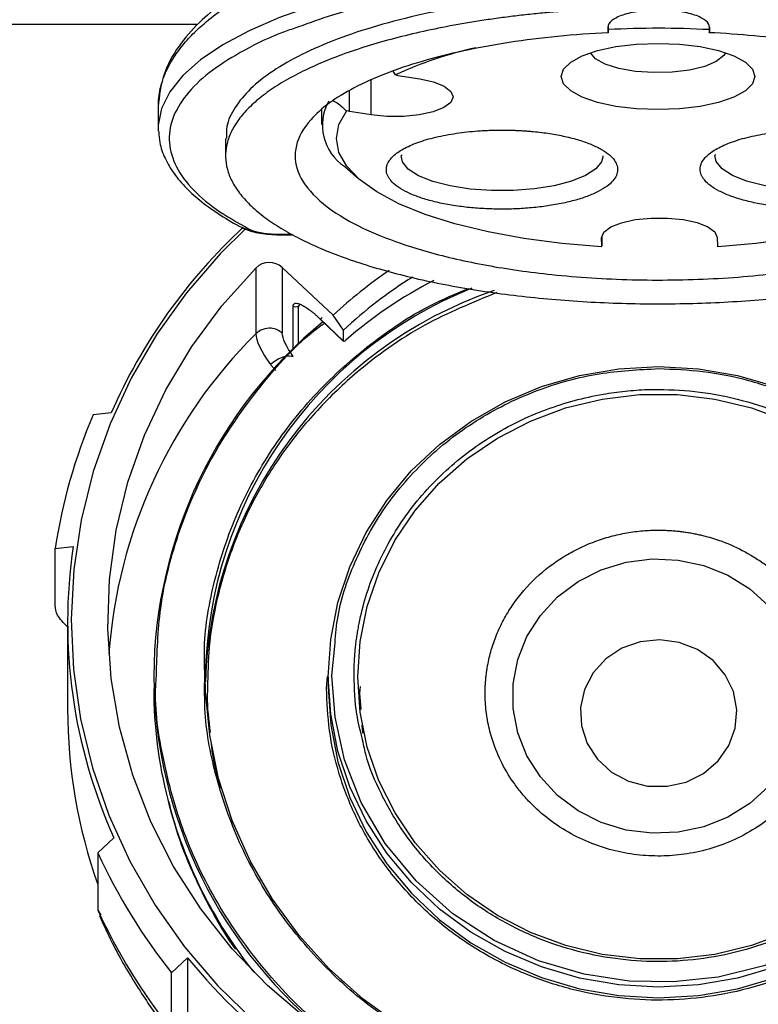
# Model space of a CAD drawing. Header units: inches. Extents: x 1.5 to 64.5, y 1.5 to 49.5.
# Tile 12 of 35: x 16 to 18, y 30.2 to 32.8. Entities that reach past the tile are written whole.
import ezdxf

# ---------------------------------------------------------------- set-up
doc = ezdxf.new("R2010")
doc.units = ezdxf.units.IN
doc.header["$LTSCALE"] = 6
doc.header["$MEASUREMENT"] = 0
doc.layers.add('DIMENSIONS', color=140, linetype='Continuous', lineweight=25)
doc.styles.add('SLDTEXTSTYLE0', font='TXT', dxfattribs={"width": 0.7})
doc.dimstyles.new('SLDDIMSTYLE0', dxfattribs={"dimtxt": 0.509766, "dimasz": 0.78, "dimexe": 0, "dimexo": 0.0625, "dimgap": 0.127441, "dimtad": 0, "dimtih": 1, "dimtoh": 1, "dimrnd": 1e-09, "dimzin": 12, "dimdsep": 46, "dimtxsty": 'SLDTEXTSTYLE0', "dimsah": 1, "dimcen": 0.09, "dimadec": 0, "dimazin": 3, "dimtfac": 1, "dimtofl": 0, "dimtmove": 0, "dimatfit": 3, "dimfxl": 0, "dimfrac": 2, "dimtolj": 1, "dimtzin": 12, "dimarcsym": 0})

# ---------------------------------------------------------------- blocks, each defined once
blk = doc.blocks.new('_D')
at = {"layer": 'DIMENSIONS'}
for p, q in [((13.2342, 33.3286), (13.2342, 24.8416)), ((20.9742, 33.3286), (20.9742, 24.8416)), ((13.2342, 25.5916), (15.624, 25.5916)), ((16.3147, 25.5916), (16.1436, 25.5916)), ((16.1436, 25.5916), (16.1436, 24.7815)), ((18.2536, 25.5916), (18.4248, 25.5916)), ((18.4248, 25.5916), (18.4248, 24.7815)), ((20.9742, 25.5916), (18.9443, 25.5916)), ((16.1436, 24.7815), (16.3147, 24.7815)), ((18.4248, 24.7815), (18.2536, 24.7815))]:
    blk.add_line(p, q, dxfattribs=at)
for points in [[(13.2342, 25.5916), (14.0142, 25.4716), (14.0142, 25.7116)], [(20.9742, 25.5916), (20.1942, 25.7116), (20.1942, 25.4716)]]:
    blk.add_solid(points, dxfattribs=at)
at = {"layer": 'DIMENSIONS', "char_height": 0.5, "attachment_point": 1, "style": 'SLDTEXTSTYLE0'}
for s, insert in [('7.74', (16.5268, 26.3503)), ('196.6', (16.3147, 25.426))]:
    blk.add_mtext(s, dxfattribs=dict(at, insert=insert))
blk = doc.blocks.new('_D_3')
at = {"layer": 'DIMENSIONS'}
for p, q in [((13.6588, 32.8123), (13.6588, 26.9149)), ((20.5499, 32.7847), (20.5499, 26.9149)), ((13.6588, 27.6649), (15.624, 27.6649)), ((16.3147, 27.6649), (16.1436, 27.6649)), ((16.1436, 27.6649), (16.1436, 26.8547)), ((18.2536, 27.6649), (18.4248, 27.6649)), ((18.4248, 27.6649), (18.4248, 26.8547)), ((20.5499, 27.6649), (18.9443, 27.6649)), ((16.1436, 26.8547), (16.3147, 26.8547)), ((18.4248, 26.8547), (18.2536, 26.8547))]:
    blk.add_line(p, q, dxfattribs=at)
for points in [[(13.6588, 27.6649), (14.4388, 27.5449), (14.4388, 27.7849)], [(20.5499, 27.6649), (19.7699, 27.7849), (19.7699, 27.5449)]]:
    blk.add_solid(points, dxfattribs=at)
at = {"layer": 'DIMENSIONS', "char_height": 0.5, "attachment_point": 1, "style": 'SLDTEXTSTYLE0'}
for s, insert in [('6.89', (16.5268, 28.4235)), ('175.0', (16.3147, 27.4992))]:
    blk.add_mtext(s, dxfattribs=dict(at, insert=insert))

msp = doc.modelspace()

# ---------------------------------------------------------------- linework, layer by layer
for p, q in [((16.4828, 32.8123), (13.9588, 32.8123)), ((17.5967, 32.8046), (17.5966, 32.7917)), ((17.5966, 32.7917), (17.5973, 32.79)), ((17.5973, 32.8055), (17.5973, 32.79)), ((17.8719, 32.8061), (17.8719, 32.79)), ((17.8719, 32.79), (17.8726, 32.7917)), ((17.8726, 32.8049), (17.8726, 32.7917)), ((17.8726, 32.7917), (17.8727, 32.8046)), ((17.0195, 32.6753), (17.0138, 32.6856)), ((16.9537, 32.5671), (16.9537, 32.6609)), ((17.0265, 32.6739), (17.0855, 32.6646)), ((16.8947, 32.5764), (16.8947, 32.6322)), ((16.3755, 32.5885), (16.3755, 32.5309)), ((16.8193, 32.5801), (16.8193, 32.5403)), ((16.9537, 32.5671), (16.8947, 32.5764)), ((16.3755, 32.5309), (16.3757, 32.5228)), ((16.5583, 32.5027), (16.5583, 32.4557)), ((17.035, 32.4556), (17.0376, 32.4582)), ((17.583, 32.4556), (17.5829, 32.4516)), ((17.8871, 32.4565), (17.8898, 32.4591)), ((16.8821, 32.4264), (16.9194, 32.3938)), ((16.6972, 32.2428), (16.739, 32.2428)), ((16.6972, 32.2428), (16.6972, 32.241)), ((16.6972, 32.241), (16.7419, 32.241)), ((17.5799, 32.211), (17.5797, 32.2332)), ((17.5799, 32.2361), (17.5799, 32.211)), ((17.8937, 32.2336), (17.8939, 32.2113)), ((16.6405, 32.1508), (16.6405, 31.9723)), ((16.8504, 32.0223), (16.7124, 32.152)), ((16.7124, 32.152), (16.7124, 31.9735)), ((16.7419, 31.9312), (16.7419, 32.047)), ((16.7599, 32.0525), (16.756, 32.047)), ((16.756, 31.9449), (16.756, 32.047)), ((16.8787, 31.9821), (16.8504, 32.0223)), ((16.8144, 32.0133), (16.8787, 31.952)), ((16.8145, 32.0127), (16.8789, 31.9514)), ((16.8787, 31.952), (16.8787, 31.9821)), ((16.6802, 31.8883), (16.6945, 31.8728)), ((16.2478, 31.757), (16.1991, 31.7521)), ((16.0956, 31.3891), (16.1443, 31.3939)), ((16.0956, 31.2337), (16.0956, 31.3891)), ((16.1293, 31.1884), (16.1293, 30.9528)), ((16.8473, 31.0439), (16.8551, 31.1237)), ((16.8323, 31.0097), (16.8354, 31.0408)), ((16.8373, 31.0406), (16.8373, 31.0115)), ((16.9241, 31.0142), (16.9223, 30.996)), ((16.9223, 30.996), (16.9256, 30.9517)), ((16.2553, 30.6027), (16.2117, 30.5619)), ((16.2117, 30.5619), (16.2117, 30.4065)), ((16.2117, 30.4065), (16.2192, 30.3932)), ((16.4117, 30.2364), (16.4553, 30.2772)), ((16.4553, 30.2772), (16.4553, 30.0416)), ((16.4117, 30.081), (16.4117, 30.2364))]:
    msp.add_line(p, q)
at = {"flags": 128}
for points in [[(17.909, 32.9818), (17.776, 32.9864), (17.6424, 32.9864), (17.5094, 32.9819), (17.3784, 32.9728), (17.2507, 32.9592), (17.1277, 32.9414), (17.0105, 32.9194), (16.9003, 32.8936), (16.7982, 32.864), (16.7052, 32.8312), (16.6224, 32.7953), (16.5505, 32.7568), (16.4902, 32.716), (16.4421, 32.6733), (16.4068, 32.6292), (16.3846, 32.5842), (16.3757, 32.5386), (16.3755, 32.5309)], [(17.7328, 32.581), (17.6743, 32.5832), (17.6186, 32.5899), (17.5687, 32.6006), (17.527, 32.6149), (17.4957, 32.6319), (17.4762, 32.651), (17.4696, 32.671), (17.4762, 32.691), (17.4957, 32.7101), (17.527, 32.7271), (17.5687, 32.7414), (17.6186, 32.7521), (17.6743, 32.7588), (17.7328, 32.761), (17.7914, 32.7588), (17.8471, 32.7521), (17.897, 32.7414), (17.9387, 32.7271), (17.97, 32.7101), (17.9895, 32.691), (17.9961, 32.671), (17.9895, 32.651), (17.97, 32.6319), (17.9387, 32.6149), (17.897, 32.6006), (17.8471, 32.5899), (17.7914, 32.5832), (17.7328, 32.581)], [(18.2177, 32.7522), (18.2524, 32.7439), (18.3346, 32.7205), (18.4078, 32.6938), (18.4709, 32.6643), (18.523, 32.6324), (18.5633, 32.5985), (18.5913, 32.5632), (18.6065, 32.527), (18.6086, 32.4904), (18.5977, 32.454), (18.5738, 32.4184), (18.5375, 32.384), (18.4891, 32.3513), (18.4295, 32.321), (18.3595, 32.2933), (18.2801, 32.2688), (18.1926, 32.2478), (18.0983, 32.2306), (17.9985, 32.2174), (17.8948, 32.2085)], [(17.9159, 32.7357), (17.9111, 32.7277), (17.8911, 32.7119), (17.8595, 32.6985), (17.8184, 32.6885), (17.771, 32.6827), (17.7208, 32.6815), (17.6714, 32.6849), (17.6267, 32.6928), (17.5897, 32.7045), (17.5634, 32.7192), (17.5497, 32.7357)], [(17.0855, 32.6646), (17.123, 32.6562), (17.1521, 32.6446), (17.1705, 32.6307), (17.1766, 32.6156), (17.17, 32.6004), (17.1513, 32.5866), (17.1218, 32.5751), (17.0841, 32.5669), (17.0412, 32.5626), (16.9965, 32.5627), (16.9537, 32.5671)], [(17.5791, 32.2082), (17.4717, 32.2173), (17.3685, 32.2309), (17.2712, 32.2488), (17.1812, 32.2708), (17.1001, 32.2966), (17.0291, 32.3256), (16.9694, 32.3574), (16.9219, 32.3916), (16.8874, 32.4275), (16.8664, 32.4647), (16.8593, 32.5024), (16.8662, 32.5402), (16.887, 32.5773)], [(17.5829, 32.4516), (17.5796, 32.4394), (17.5639, 32.4199), (17.5363, 32.402), (17.4981, 32.3865), (17.451, 32.3742), (17.3973, 32.3656), (17.3395, 32.3612), (17.2802, 32.3611), (17.2223, 32.3654), (17.1684, 32.3739), (17.1211, 32.3861), (17.0826, 32.4015), (17.0547, 32.4194), (17.0387, 32.4389), (17.035, 32.4556)], [(18.4351, 32.4525), (18.4317, 32.4403), (18.4161, 32.4208), (18.3885, 32.4028), (18.3502, 32.3874), (18.3032, 32.375), (18.2495, 32.3665), (18.1916, 32.3621), (18.1324, 32.362), (18.0744, 32.3663), (18.0206, 32.3748), (17.9733, 32.387), (17.9348, 32.4024), (17.9069, 32.4203), (17.8908, 32.4398), (17.8871, 32.4565)], [(17.5797, 32.2332), (17.5859, 32.2484), (17.6044, 32.2623), (17.6335, 32.2739), (17.6711, 32.2822), (17.7139, 32.2865), (17.7586, 32.2866), (17.8015, 32.2823), (17.8392, 32.2741), (17.8685, 32.2626), (17.8872, 32.2487), (17.8937, 32.2336)], [(16.6131, 32.2578), (16.5436, 32.189), (16.4525, 32.0837), (16.3718, 31.971), (16.3024, 31.8519), (16.2447, 31.7274), (16.1992, 31.5985), (16.1663, 31.4663), (16.1463, 31.3318), (16.1393, 31.1962), (16.1455, 31.0605), (16.1646, 30.9259), (16.1967, 30.7935), (16.2414, 30.6643), (16.2983, 30.5395), (16.367, 30.4201), (16.4469, 30.307), (16.5374, 30.2011), (16.6378, 30.1034)], [(16.6086, 32.258), (16.6083, 32.2582), (16.6065, 32.2592)], [(17.415, 29.8184), (17.2768, 29.8534), (17.1427, 29.9006), (17.0141, 29.9597), (16.892, 30.03), (16.7777, 30.111), (16.6721, 30.2019), (16.5762, 30.3019), (16.491, 30.41), (16.4172, 30.5253), (16.3554, 30.6467), (16.3062, 30.773), (16.2702, 30.9033), (16.2475, 31.0361), (16.2385, 31.1704), (16.2432, 31.3049), (16.2615, 31.4383), (16.2933, 31.5695), (16.3384, 31.6972), (16.3962, 31.8203), (16.4663, 31.9377), (16.548, 32.0482), (16.6405, 32.1508)], [(16.8373, 31.0405), (16.8439, 31.1421), (16.8634, 31.2422), (16.8956, 31.3394), (16.94, 31.4322), (16.996, 31.5193), (17.0628, 31.5995), (17.1394, 31.6714), (17.2247, 31.7342), (17.3174, 31.7869), (17.4161, 31.8287), (17.5195, 31.859), (17.6261, 31.8774), (17.7342, 31.8835), (17.8423, 31.8774), (17.9489, 31.859), (18.0523, 31.8288)], [(16.9173, 31.0407), (16.9238, 31.1367), (16.943, 31.2314), (16.9747, 31.3231), (17.0183, 31.4104), (17.0733, 31.4918), (17.1387, 31.5661), (17.2135, 31.6321), (17.2965, 31.6888), (17.3864, 31.7352), (17.4817, 31.7707), (17.5811, 31.7947), (17.6829, 31.8068), (17.7855, 31.8068), (17.8873, 31.7948), (17.9867, 31.7708), (18.0821, 31.7353)], [(18.0333, 30.7425), (17.9819, 30.6962), (17.9225, 30.6594), (17.8571, 30.6331), (17.7877, 30.6182), (17.7166, 30.6152), (17.6461, 30.6242), (17.5784, 30.6448), (17.5157, 30.6765), (17.4601, 30.7182), (17.4132, 30.7685), (17.3767, 30.8259), (17.3517, 30.8885), (17.339, 30.9543), (17.339, 31.0212), (17.3517, 31.087), (17.3767, 31.1496), (17.4132, 31.207), (17.46, 31.2574), (17.5156, 31.2991), (17.5783, 31.3308), (17.6459, 31.3515), (17.7165, 31.3605), (17.7876, 31.3575), (17.8569, 31.3426), (17.9224, 31.3163), (17.9818, 31.2795), (18.0332, 31.2333)], [(17.5333, 31.0061), (17.5225, 30.9571), (17.525, 30.9071), (17.5407, 30.8593), (17.5685, 30.8166), (17.6067, 30.7817), (17.653, 30.7569), (17.7044, 30.7437), (17.7576, 30.7429), (17.8094, 30.7546), (17.8565, 30.778), (17.8959, 30.8117), (17.9252, 30.8536), (17.9424, 30.9009), (17.9466, 30.9508), (17.9374, 31.0001), (17.9155, 31.0457), (17.8822, 31.0848), (17.8396, 31.1149), (17.7904, 31.134), (17.7377, 31.1411), (17.6847, 31.1356), (17.6349, 31.1179), (17.5913, 31.0891), (17.5567, 31.0511), (17.5333, 31.0061)], [(18.618, 31.1068), (18.6205, 31.007), (18.6066, 30.8925), (18.5742, 30.776), (18.5223, 30.6613), (18.4509, 30.5528), (18.3616, 30.4547), (18.2573, 30.3708), (18.1419, 30.3037), (18.0199, 30.2549), (17.8959, 30.2245), (17.774, 30.2114), (17.6548, 30.2139), (17.5318, 30.2325), (17.408, 30.269), (17.2876, 30.3239), (17.1754, 30.3969), (17.0756, 30.4858), (16.992, 30.5878), (16.927, 30.6988), (16.8816, 30.8146), (16.8556, 30.9308), (16.8473, 31.0439), (16.8473, 31.0439)], [(17.4959, 29.9075), (17.3729, 29.9365), (17.2538, 29.9773), (17.1398, 30.0294), (17.0321, 30.0922), (16.9318, 30.1651), (16.8401, 30.2474), (16.7578, 30.338), (16.6859, 30.4361), (16.6251, 30.5406), (16.5761, 30.6505), (16.5394, 30.7645), (16.5153, 30.8815), (16.5042, 31.0001), (16.5033, 31.0424)], [(18.0525, 30.2525), (17.9491, 30.2222), (17.8426, 30.2039), (17.7345, 30.1977), (17.6264, 30.2038), (17.5198, 30.2222), (17.4164, 30.2524), (17.3176, 30.2942), (17.2249, 30.3468), (17.1396, 30.4096), (17.063, 30.4816), (16.9962, 30.5617), (16.9401, 30.6488), (16.8957, 30.7416), (16.8634, 30.8388), (16.8439, 30.9389), (16.8373, 31.0405)], [(18.0823, 30.346), (17.9869, 30.3105), (17.8875, 30.2865), (17.7858, 30.2744), (17.6832, 30.2744), (17.5814, 30.2865), (17.482, 30.3104), (17.3866, 30.3459), (17.2967, 30.3923), (17.2137, 30.449), (17.1389, 30.515), (17.0734, 30.5893), (17.0185, 30.6706), (16.9748, 30.7579), (16.943, 30.8496), (16.9238, 30.9443), (16.9173, 31.0405), (16.9173, 31.0407)], [(16.8373, 31.0114), (16.8439, 30.9098), (16.8634, 30.8097), (16.8957, 30.7125), (16.9401, 30.6197), (16.9962, 30.5326), (17.063, 30.4525), (17.1396, 30.3805), (17.2249, 30.3178), (17.3176, 30.2651), (17.4164, 30.2234), (17.5198, 30.1931), (17.6264, 30.1748), (17.7345, 30.1686), (17.8426, 30.1748), (17.9491, 30.1932), (18.0525, 30.2235)]]:
    msp.add_lwpolyline(points, dxfattribs=at)
for centre, radius, start, end in [((17.7343, 30.2636), 2.5384, 86.8939, 93.0952), ((17.4721, 31.6968), 1.0781, 102.5261, 114.8225), ((17.0387, 32.7518), 0.0788, 255.9284, 261.1333), ((16.9552, 32.5385), 0.1338, 150.4913, 236.9006), ((16.8791, 32.477), 0.1007, 81.0826, 85.5027), ((17.6281, 31.1552), 1.5058, 132.728, 156.4429), ((16.6174, 32.2761), 0.0201, 244.1152, 283.8108), ((17.5746, 32.211), 0.0053, 327.9781, 359.6084), ((17.8993, 32.2114), 0.00537, 181.4646, 212.8322), ((16.6771, 32.1137), 0.0521, 47.3305, 134.5416), ((17.6949, 31.123), 1.2336, 124.1599, 133.1963), ((17.7, 31.1067), 1.2003, 121.8453, 133.1747), ((17.6598, 31.0237), 1.1566, 111.9751, 179.0723), ((17.6643, 30.9908), 1.1614, 108.917, 178.2197), ((17.6202, 31.0331), 1.2569, 129.3717, 179.5741), ((17.602, 31.0046), 1.3641, 134.8135, 175.882), ((17.5606, 31.1679), 1.4816, 156.774, 171.414), ((17.5552, 31.1884), 1.4258, 171.7135, 204.2558), ((17.6223, 31.0521), 1.259, 180.4433, 232.1216), ((17.5775, 31.0083), 1.2142, 180.0081, 194.3746), ((17.5557, 30.9535), 1.4264, 180.0299, 199.5621), ((17.6171, 31.0206), 1.2556, 194.4711, 218.5303), ((17.6093, 31.1967), 1.535, 204.427, 218.7245), ((17.6093, 31.0413), 1.535, 204.427, 218.7245), ((17.694, 31.2852), 1.597, 219.1401, 249.2901)]:
    msp.add_arc(centre, radius, start, end)
msp.add_ellipse((17.7343, 31.1347), major_axis=(1.1926, -0.2227), ratio=0.918429, start_param=2.269204, end_param=2.51855)
for points, knots in [([(17.5203, 33.1441), (17.4825, 33.1419), (17.3952, 33.1367), (17.2686, 33.1206), (17.1473, 33.1001), (17.0391, 33.0767), (16.9412, 33.0509), (16.85, 33.0218), (16.77, 32.9915), (16.6971, 32.9591), (16.6222, 32.9198), (16.5496, 32.8726), (16.4822, 32.8157), (16.4266, 32.751), (16.3843, 32.6739), (16.3785, 32.6181), (16.3755, 32.5886)], [0, 0, 0, 0, 0.060497, 0.139915, 0.209186, 0.268253, 0.333568, 0.394395, 0.452082, 0.506625, 0.565522, 0.643899, 0.715872, 0.799216, 0.893944, 1, 1, 1, 1]), ([(16.3758, 32.5885), (16.3759, 32.5967), (16.3762, 32.6132), (16.3804, 32.6364), (16.3859, 32.6563), (16.3918, 32.6725), (16.3989, 32.6892), (16.4084, 32.7075), (16.4208, 32.7275), (16.4346, 32.7467), (16.4495, 32.7649), (16.4654, 32.7823), (16.4821, 32.7987), (16.5097, 32.8236), (16.5513, 32.8557), (16.611, 32.8936), (16.6785, 32.9296), (16.7543, 32.9636), (16.8385, 32.9953), (16.9437, 33.0286), (17.0733, 33.0612), (17.2295, 33.0899), (17.3906, 33.1106), (17.5009, 33.1174), (17.5556, 33.1207)], [0, 0, 0, 0, 0.031567, 0.063588, 0.089286, 0.108659, 0.126895, 0.154303, 0.18079, 0.206356, 0.231001, 0.254725, 0.277527, 0.299408, 0.359438, 0.416907, 0.471815, 0.532807, 0.592177, 0.649927, 0.739643, 0.827891, 0.914675, 1, 1, 1, 1]), ([(17.7084, 32.9482), (17.6514, 32.9476), (17.5308, 32.9463), (17.3493, 32.9328), (17.1682, 32.9103), (16.9997, 32.8784), (16.8603, 32.8435), (16.7866, 32.8167), (16.7566, 32.8057)], [0, 0, 0, 0, 0.159701, 0.338005, 0.518258, 0.698511, 0.876814, 1, 1, 1, 1]), ([(17.5191, 32.8982), (17.4691, 32.8943), (17.3692, 32.8866), (17.2265, 32.8667), (17.0922, 32.8411), (16.9688, 32.8096), (16.8585, 32.7729), (16.7631, 32.7316), (16.6843, 32.6863), (16.6232, 32.638), (16.5818, 32.5874), (16.56, 32.5419), (16.5605, 32.5136), (16.5607, 32.5027)], [0, 0, 0, 0, 0.094168, 0.188336, 0.282505, 0.376673, 0.470841, 0.565009, 0.659177, 0.753345, 0.847514, 0.941682, 1, 1, 1, 1]), ([(17.5191, 32.8512), (17.5128, 32.8508), (17.5002, 32.8499), (17.4813, 32.8486), (17.4625, 32.8471), (17.4437, 32.8455), (17.4157, 32.843), (17.3787, 32.8392), (17.333, 32.8339), (17.2879, 32.828), (17.2289, 32.8192), (17.1571, 32.8067), (17.075, 32.7893), (16.9972, 32.7697), (16.9244, 32.748), (16.8571, 32.7243), (16.7957, 32.6988), (16.7406, 32.6716), (16.6921, 32.6431), (16.6508, 32.6132), (16.6167, 32.5823), (16.5901, 32.5505), (16.5712, 32.5181), (16.5602, 32.4853), (16.5571, 32.4522), (16.5619, 32.4192), (16.5746, 32.3865), (16.5951, 32.3542), (16.6232, 32.3226), (16.6589, 32.2919), (16.7018, 32.2623), (16.7517, 32.234), (16.8081, 32.2072), (16.8709, 32.182), (16.9394, 32.1587), (17.0133, 32.1374), (17.092, 32.1183), (17.1751, 32.1014), (17.2619, 32.0869), (17.3519, 32.0749), (17.4445, 32.0655), (17.539, 32.0587), (17.6349, 32.0545), (17.7314, 32.0531), (17.8279, 32.0543), (17.9238, 32.0583), (18.0185, 32.065), (18.1112, 32.0743), (18.2014, 32.0861), (18.2884, 32.1005), (18.3717, 32.1172), (18.4507, 32.1362), (18.5249, 32.1574), (18.5938, 32.1805), (18.6569, 32.2056), (18.7137, 32.2323), (18.764, 32.2605), (18.8073, 32.29), (18.8435, 32.3207), (18.8721, 32.3522), (18.8931, 32.3845), (18.9063, 32.4172), (18.9115, 32.4502), (18.9089, 32.4833), (18.8984, 32.5161), (18.88, 32.5485), (18.8539, 32.5804), (18.8202, 32.6113), (18.7861, 32.6363), (18.7553, 32.6556), (18.7304, 32.6698), (18.7039, 32.6836), (18.6789, 32.6955), (18.656, 32.7056), (18.6357, 32.7142), (18.6216, 32.7197), (18.6145, 32.7225)], [0, 0, 0, 0, 0.003126, 0.006251, 0.009376, 0.012502, 0.015629, 0.023441, 0.031257, 0.039069, 0.046885, 0.062509, 0.078134, 0.093759, 0.109383, 0.125008, 0.140633, 0.156257, 0.171882, 0.187507, 0.203131, 0.218756, 0.234381, 0.250005, 0.26563, 0.281255, 0.296879, 0.312504, 0.328129, 0.343753, 0.359378, 0.375003, 0.390627, 0.406252, 0.421877, 0.437501, 0.453126, 0.468751, 0.484375, 0.5, 0.515625, 0.531249, 0.546874, 0.562499, 0.578123, 0.593748, 0.609373, 0.624997, 0.640622, 0.656247, 0.671871, 0.687496, 0.703121, 0.718745, 0.73437, 0.749995, 0.765619, 0.781244, 0.796869, 0.812494, 0.828118, 0.843743, 0.859368, 0.874992, 0.890617, 0.906242, 0.921866, 0.937491, 0.953116, 0.960928, 0.968743, 0.976556, 0.984371, 0.989581, 0.994789, 1, 1, 1, 1]), ([(17.8727, 32.8046), (17.8727, 32.8108), (17.8691, 32.817), (17.8553, 32.8284), (17.8451, 32.8336), (17.8195, 32.8423), (17.8042, 32.8458), (17.7709, 32.8506), (17.7528, 32.8518), (17.7167, 32.8518), (17.6986, 32.8506), (17.6652, 32.8458), (17.6499, 32.8423), (17.6244, 32.8336), (17.6142, 32.8284), (17.6003, 32.817), (17.5967, 32.8108), (17.5967, 32.8046)], [0, 0, 0, 0, 0.125, 0.125, 0.25, 0.25, 0.375, 0.375, 0.5, 0.5, 0.625, 0.625, 0.75, 0.75, 0.875, 0.875, 1, 1, 1, 1]), ([(16.7566, 32.8057), (16.7435, 32.8013), (16.6875, 32.7825), (16.6076, 32.7431), (16.5188, 32.6884), (16.4537, 32.6285), (16.4134, 32.5648), (16.4008, 32.499), (16.4165, 32.4333), (16.4603, 32.3698), (16.5273, 32.3101), (16.5909, 32.2742), (16.6222, 32.2566)], [0, 0, 0, 0, 0.031596, 0.135693, 0.23979, 0.347193, 0.45692, 0.567846, 0.678773, 0.7885, 0.895903, 1, 1, 1, 1]), ([(17.5973, 32.79), (17.5046, 32.7856), (17.4139, 32.7766), (17.2433, 32.7503), (17.1636, 32.733), (17.0215, 32.6914), (16.9591, 32.6671), (16.8568, 32.6135), (16.8169, 32.5843), (16.7898, 32.5536)], [0, 0, 0, 0, 0.25, 0.25, 0.5, 0.5, 0.75, 0.75, 1, 1, 1, 1]), ([(18.6356, 32.5934), (18.6016, 32.6194), (18.5581, 32.6439), (18.4545, 32.6883), (18.3944, 32.7083), (18.2615, 32.7425), (18.1887, 32.7568), (18.0351, 32.7785), (17.9542, 32.7861), (17.8719, 32.79)], [0, 0, 0, 0, 0.25, 0.25, 0.5, 0.5, 0.75, 0.75, 1, 1, 1, 1]), ([(16.8503, 32.6049), (16.8527, 32.6038), (16.8596, 32.601), (16.8727, 32.5913), (16.8822, 32.582), (16.887, 32.5773)], [0, 0, 0, 0, 0.218843, 0.610705, 1, 1, 1, 1]), ([(16.7898, 32.5536), (16.7695, 32.5308), (16.7563, 32.5071), (16.7449, 32.4595), (16.7466, 32.4354), (16.7649, 32.388), (16.7814, 32.3646), (16.8285, 32.3196), (16.859, 32.2979), (16.8959, 32.2776)], [0, 0, 0, 0, 0.25, 0.25, 0.5, 0.5, 0.75, 0.75, 1, 1, 1, 1]), ([(16.995, 32.4178), (16.995, 32.4191), (16.9951, 32.4218), (16.9957, 32.4257), (16.9967, 32.4296), (16.9981, 32.4335), (17.001, 32.4395), (17.0064, 32.4476), (17.0163, 32.4576), (17.0292, 32.4674), (17.0507, 32.48), (17.0847, 32.4944), (17.1266, 32.5061), (17.1634, 32.5135), (17.1919, 32.518), (17.2212, 32.5214), (17.2472, 32.5236), (17.2698, 32.5248), (17.2889, 32.5254), (17.3017, 32.5255), (17.308, 32.5256)], [0, 0, 0, 0, 0.023337, 0.046631, 0.069913, 0.093214, 0.116565, 0.178308, 0.240092, 0.304409, 0.368768, 0.500006, 0.631244, 0.69556, 0.759919, 0.821662, 0.883446, 0.922312, 0.961115, 1, 1, 1, 1]), ([(17.308, 32.5256), (17.3117, 32.5255), (17.319, 32.5255), (17.33, 32.5253), (17.3409, 32.525), (17.3517, 32.5246), (17.3625, 32.524), (17.3732, 32.5233), (17.3839, 32.5225), (17.4061, 32.5205), (17.4392, 32.5163), (17.4811, 32.5085), (17.5195, 32.4985), (17.553, 32.4864), (17.5806, 32.4729), (17.6013, 32.4584), (17.6154, 32.4434), (17.6226, 32.4284), (17.6237, 32.4135), (17.6188, 32.3985), (17.6075, 32.3835), (17.5891, 32.3687), (17.5641, 32.3548), (17.5326, 32.3421), (17.4959, 32.3313), (17.4553, 32.3227), (17.4121, 32.3163), (17.3684, 32.3123), (17.3246, 32.3105), (17.2809, 32.3108), (17.237, 32.3132), (17.193, 32.3179), (17.1506, 32.3249), (17.1108, 32.3343), (17.0755, 32.3457), (17.046, 32.3587), (17.0227, 32.373), (17.0092, 32.3855), (17.0017, 32.3955), (16.9979, 32.4029), (16.9955, 32.4103), (16.9951, 32.4153), (16.995, 32.4178)], [0, 0, 0, 0, 0.00743, 0.014833, 0.022219, 0.029596, 0.036974, 0.044361, 0.051766, 0.059199, 0.091049, 0.122912, 0.155774, 0.188649, 0.220997, 0.253359, 0.283801, 0.314257, 0.343213, 0.372183, 0.403391, 0.434613, 0.467302, 0.500004, 0.532693, 0.565396, 0.596604, 0.627826, 0.656782, 0.685752, 0.716194, 0.74665, 0.778998, 0.811359, 0.844221, 0.877097, 0.908946, 0.94081, 0.955641, 0.970401, 0.985164, 1, 1, 1, 1]), ([(17.8471, 32.4187), (17.8472, 32.42), (17.8472, 32.4226), (17.8478, 32.4266), (17.8488, 32.4305), (17.8503, 32.4344), (17.8531, 32.4404), (17.8586, 32.4484), (17.8685, 32.4585), (17.8814, 32.4682), (17.9029, 32.4809), (17.9368, 32.4953), (17.9787, 32.507), (18.0156, 32.5144), (18.0441, 32.5189), (18.0733, 32.5223), (18.0993, 32.5245), (18.122, 32.5257), (18.1411, 32.5263), (18.1538, 32.5264), (18.1602, 32.5264)], [0, 0, 0, 0, 0.023337, 0.046631, 0.069913, 0.093214, 0.116565, 0.178308, 0.240092, 0.304409, 0.368768, 0.500006, 0.631244, 0.69556, 0.759919, 0.821662, 0.883446, 0.922312, 0.961115, 1, 1, 1, 1]), ([(18.1602, 32.5264), (18.1639, 32.5264), (18.1712, 32.5264), (18.1821, 32.5262), (18.193, 32.5259), (18.2039, 32.5255), (18.2146, 32.5249), (18.2254, 32.5242), (18.2361, 32.5234), (18.2583, 32.5214), (18.2914, 32.5172), (18.3333, 32.5094), (18.3717, 32.4993), (18.4051, 32.4873), (18.4328, 32.4738), (18.4535, 32.4593), (18.4675, 32.4443), (18.4748, 32.4293), (18.4759, 32.4144), (18.4709, 32.3994), (18.4597, 32.3844), (18.4413, 32.3696), (18.4163, 32.3556), (18.3848, 32.343), (18.348, 32.3322), (18.3074, 32.3235), (18.2642, 32.3172), (18.2205, 32.3132), (18.1768, 32.3114), (18.1331, 32.3117), (18.0892, 32.3141), (18.0452, 32.3188), (18.0027, 32.3258), (17.963, 32.3352), (17.9277, 32.3465), (17.8981, 32.3596), (17.8749, 32.3739), (17.8613, 32.3864), (17.8539, 32.3964), (17.8501, 32.4038), (17.8476, 32.4112), (17.8473, 32.4162), (17.8471, 32.4187)], [0, 0, 0, 0, 0.00743, 0.014833, 0.022219, 0.029596, 0.036974, 0.044361, 0.051766, 0.059199, 0.091049, 0.122912, 0.155774, 0.188649, 0.220997, 0.253359, 0.283801, 0.314257, 0.343213, 0.372183, 0.403391, 0.434613, 0.467302, 0.500004, 0.532693, 0.565396, 0.596604, 0.627826, 0.656782, 0.685752, 0.716194, 0.74665, 0.778998, 0.811359, 0.844221, 0.877097, 0.908946, 0.94081, 0.955641, 0.970401, 0.985164, 1, 1, 1, 1]), ([(16.377, 32.5214), (16.3775, 32.5114), (16.3787, 32.4868), (16.3929, 32.4484), (16.4169, 32.407), (16.4506, 32.3675), (16.4927, 32.3298), (16.544, 32.2943), (16.5829, 32.2704), (16.6069, 32.259), (16.6087, 32.2582)], [0, 0, 0, 0, 0.099947, 0.245562, 0.3932954, 0.5420078, 0.6907372, 0.8393052, 0.9878724, 1, 1, 1, 1]), ([(17.4445, 32.133), (17.5151, 32.1256), (17.5882, 32.1209), (17.7355, 32.1172), (17.8098, 32.1182), (17.9559, 32.1258), (18.0277, 32.1324), (18.1651, 32.151), (18.2308, 32.1629), (18.3527, 32.1914), (18.409, 32.208), (18.5092, 32.2451), (18.5533, 32.2656), (18.6269, 32.3094), (18.6565, 32.3328), (18.6997, 32.3811), (18.7134, 32.4061), (18.7187, 32.4313)], [0, 0, 0, 0, 0.125, 0.125, 0.25, 0.25, 0.375, 0.375, 0.5, 0.5, 0.625, 0.625, 0.75, 0.75, 0.875, 0.875, 1, 1, 1, 1]), ([(16.6065, 32.2592), (16.6122, 32.2567), (16.6234, 32.2516), (16.6459, 32.2461), (16.6709, 32.2424), (16.6885, 32.2419), (16.6972, 32.2416)], [0, 0, 0, 0, 0.252572, 0.503454, 0.752609, 1, 1, 1, 1]), ([(16.6222, 32.2566), (16.6232, 32.2561), (16.6253, 32.255), (16.6287, 32.2536), (16.6323, 32.2522), (16.6376, 32.2504), (16.6449, 32.2484), (16.6545, 32.2464), (16.6647, 32.2448), (16.6754, 32.2436), (16.6863, 32.2429), (16.6936, 32.2428), (16.6972, 32.2428)], [0, 0, 0, 0, 0.06163, 0.12306, 0.18452, 0.246234, 0.373031, 0.500056, 0.626852, 0.753877, 0.876882, 1, 1, 1, 1]), ([(17.1087, 32.1947), (17.1581, 32.1808), (17.2115, 32.1686), (17.3242, 32.1479), (17.3834, 32.1395), (17.4445, 32.133)], [0, 0, 0, 0, 0.5, 0.5, 1, 1, 1, 1]), ([(16.5019, 31.044), (16.5011, 31.0694), (16.4982, 31.1567), (16.5259, 31.3064), (16.5857, 31.4879), (16.6797, 31.6597), (16.802, 31.815), (16.9485, 31.9461), (17.0885, 32.0408), (17.1831, 32.0809), (17.2177, 32.0955)], [0, 0, 0, 0, 0.057701, 0.198067, 0.342257, 0.48844, 0.634622, 0.778813, 0.919178, 1, 1, 1, 1]), ([(17.2947, 32.084), (17.2282, 32.0567), (17.0896, 31.9999), (16.9267, 31.8827), (16.799, 31.7596), (16.7055, 31.642), (16.6299, 31.5166), (16.5725, 31.3866), (16.5338, 31.2549), (16.5116, 31.1289), (16.5101, 31.0471), (16.5094, 31.0096)], [0, 0, 0, 0, 0.147091, 0.306795, 0.413314, 0.51898, 0.62358, 0.724506, 0.823008, 0.91891, 1, 1, 1, 1]), ([(16.7419, 32.047), (16.7419, 32.0476), (16.742, 32.0489), (16.7423, 32.0505), (16.7429, 32.0519), (16.7437, 32.053), (16.7448, 32.0539), (16.746, 32.0546), (16.7488, 32.0554), (16.7539, 32.0552), (16.7629, 32.052), (16.7739, 32.046), (16.7844, 32.0387), (16.7934, 32.0317), (16.8003, 32.026), (16.8073, 32.0199), (16.812, 32.0155), (16.8144, 32.0133)], [0, 0, 0, 0, 0.035481, 0.07085, 0.106227, 0.141733, 0.177485, 0.2136, 0.250191, 0.37559, 0.499877, 0.623932, 0.749411, 0.812846, 0.875333, 0.937504, 1, 1, 1, 1]), ([(16.756, 32.047), (16.7541, 32.0453), (16.7516, 32.0443), (16.7463, 32.0443), (16.7438, 32.0453), (16.7419, 32.047)], [0, 0, 0, 0, 0.5, 0.5, 1, 1, 1, 1]), ([(16.8144, 32.0133), (16.8143, 32.0125), (16.8149, 32.0123), (16.8172, 32.0133), (16.8189, 32.0145), (16.8206, 32.0161)], [0, 0, 0, 0, 0.5, 0.5, 1, 1, 1, 1]), ([(16.3704, 31.0436), (16.3723, 31.105), (16.3763, 31.2388), (16.4292, 31.4414), (16.5189, 31.6452), (16.6477, 31.8284), (16.7531, 31.948), (16.8205, 31.9966), (16.8267, 32.0011)], [0, 0, 0, 0, 0.1698814, 0.370812, 0.574705, 0.7785981, 0.9795286, 1, 1, 1, 1]), ([(16.7124, 31.9735), (16.7043, 31.9811), (16.6786, 31.9925), (16.651, 31.9828), (16.6405, 31.9723)], [0, 0, 0, 0, 0.428571, 1, 1, 1, 1]), ([(16.879, 31.9515), (16.8789, 31.9515), (16.8787, 31.9516), (16.8787, 31.9519), (16.8787, 31.952)], [0, 0, 0, 0, 0.483469, 1, 1, 1, 1]), ([(16.6802, 31.8883), (16.6907, 31.8985), (16.7158, 31.9132), (16.7361, 31.913), (16.742, 31.9102)], [0, 0, 0, 0, 0.571429, 1, 1, 1, 1]), ([(16.8551, 31.1237), (16.8568, 31.1477), (16.8623, 31.2255), (16.8973, 31.3277), (16.9452, 31.428), (17.0063, 31.526), (17.1026, 31.6375), (17.2444, 31.7459), (17.4034, 31.8228), (17.5687, 31.8692), (17.6801, 31.8748), (17.7342, 31.8775)], [0, 0, 0, 0, 0.058843, 0.190375, 0.258971, 0.327552, 0.46746, 0.607368, 0.744369, 0.875901, 1, 1, 1, 1]), ([(17.7342, 31.8775), (17.7744, 31.876), (17.8569, 31.873), (17.9807, 31.8476), (18.1039, 31.8052), (18.2221, 31.7441), (18.3307, 31.6656), (18.4254, 31.5718), (18.5029, 31.4664), (18.5619, 31.3533), (18.5993, 31.2368), (18.6172, 31.154), (18.618, 31.1109), (18.618, 31.1068)], [0, 0, 0, 0, 0.091027, 0.18641, 0.285436, 0.387184, 0.490553, 0.594337, 0.697296, 0.798251, 0.896155, 0.990154, 1, 1, 1, 1]), ([(16.9073, 31.0439), (16.9074, 31.0492), (16.9074, 31.0597), (16.908, 31.0755), (16.9088, 31.0913), (16.91, 31.107), (16.9115, 31.1228), (16.9134, 31.1385), (16.9156, 31.1541), (16.9182, 31.1697), (16.9247, 31.2049), (16.9382, 31.259), (16.9645, 31.3314), (16.9987, 31.402), (17.0412, 31.4704), (17.0912, 31.5348), (17.1484, 31.5944), (17.2119, 31.6482), (17.2804, 31.6952), (17.3531, 31.7352), (17.4283, 31.7673), (17.5053, 31.792), (17.5673, 31.8058), (17.6136, 31.813), (17.6436, 31.8166), (17.6737, 31.8192), (17.7039, 31.8209), (17.7241, 31.8211), (17.7342, 31.8212)], [0, 0, 0, 0, 0.012971, 0.025923, 0.038863, 0.051795, 0.064724, 0.077657, 0.090598, 0.103553, 0.116527, 0.17826, 0.240008, 0.304315, 0.368637, 0.434311, 0.500002, 0.565677, 0.631368, 0.695674, 0.759996, 0.821729, 0.883478, 0.906811, 0.930098, 0.953372, 0.976662, 1, 1, 1, 1]), ([(17.7342, 31.8212), (17.7717, 31.8198), (17.8486, 31.8169), (17.964, 31.7932), (18.0789, 31.7538), (18.1891, 31.6967), (18.2903, 31.6235), (18.3786, 31.5361), (18.451, 31.4378), (18.5056, 31.3323), (18.5417, 31.2238), (18.5607, 31.1157), (18.5619, 31.0087), (18.5569, 30.9359), (18.5467, 30.8998), (18.5463, 30.8983)], [0, 0, 0, 0, 0.077364, 0.15843, 0.242593, 0.329068, 0.416922, 0.505128, 0.592633, 0.678435, 0.761644, 0.841534, 0.918021, 0.996675, 1, 1, 1, 1]), ([(17.7343, 31.4388), (17.7387, 31.4387), (17.7474, 31.4387), (17.7606, 31.4381), (17.7737, 31.4373), (17.7867, 31.4361), (17.7997, 31.4346), (17.8126, 31.4327), (17.8255, 31.4305), (17.8384, 31.4279), (17.8512, 31.425), (17.8824, 31.417), (17.9309, 31.4003), (17.983, 31.3732), (18.022, 31.3472), (18.0594, 31.3179), (18.1013, 31.2764), (18.1425, 31.2204), (18.1734, 31.1607), (18.1942, 31.099), (18.2049, 31.0371), (18.2064, 30.9756), (18.1987, 30.9139), (18.1816, 30.8522), (18.1539, 30.7914), (18.1162, 30.734), (18.0688, 30.682), (18.0134, 30.6374), (17.9524, 30.602), (17.8876, 30.5759), (17.822, 30.5598), (17.7564, 30.5526), (17.6909, 30.554), (17.6251, 30.564), (17.5593, 30.5835), (17.4958, 30.6125), (17.4362, 30.6512), (17.392, 30.6906), (17.3608, 30.7257), (17.3331, 30.7624), (17.3043, 30.8113), (17.285, 30.8608), (17.2747, 30.8982), (17.2696, 30.9224), (17.266, 30.9468), (17.2637, 30.9714), (17.2635, 30.9878), (17.2633, 30.9961)], [0, 0, 0, 0, 0.005947, 0.011875, 0.01779, 0.023695, 0.029597, 0.035498, 0.041404, 0.04732, 0.053249, 0.059198, 0.091048, 0.122908, 0.139316, 0.155733, 0.188665, 0.221335, 0.25337, 0.283813, 0.314265, 0.343222, 0.372189, 0.403398, 0.434617, 0.467115, 0.500003, 0.532891, 0.565389, 0.596598, 0.627817, 0.656774, 0.685741, 0.716184, 0.746636, 0.77867, 0.811341, 0.844272, 0.86068, 0.877098, 0.908948, 0.940808, 0.952682, 0.964501, 0.976302, 0.988123, 1, 1, 1, 1]), ([(17.2633, 30.9961), (17.2633, 30.9999), (17.2634, 31.0077), (17.2639, 31.0192), (17.2647, 31.0308), (17.2658, 31.0423), (17.2673, 31.0538), (17.269, 31.0652), (17.273, 31.0869), (17.2809, 31.1186), (17.2959, 31.1598), (17.3153, 31.2), (17.3477, 31.2521), (17.3988, 31.3113), (17.4618, 31.3594), (17.5172, 31.3898), (17.56, 31.4081), (17.6039, 31.4222), (17.6406, 31.4303), (17.6698, 31.4348), (17.6912, 31.4371), (17.7127, 31.4385), (17.7271, 31.4387), (17.7343, 31.4388)], [0, 0, 0, 0, 0.016677, 0.033328, 0.049962, 0.066591, 0.083228, 0.099882, 0.116567, 0.178316, 0.240093, 0.304416, 0.368767, 0.500003, 0.63124, 0.695563, 0.759914, 0.821663, 0.88344, 0.912605, 0.941713, 0.970824, 1, 1, 1, 1]), ([(16.1293, 31.176), (16.1186, 31.1869), (16.0982, 31.2077), (16.0965, 31.2253), (16.0956, 31.2337)], [0, 0, 0, 0, 0.525091, 1, 1, 1, 1]), ([(16.9486, 29.9993), (16.9068, 30.0269), (16.8009, 30.0967), (16.661, 30.2414), (16.5324, 30.4214), (16.4402, 30.6145), (16.3869, 30.8137), (16.3641, 30.958), (16.3698, 31.0345), (16.3704, 31.0436)], [0, 0, 0, 0, 0.117253, 0.297223, 0.474578, 0.646924, 0.812263, 0.977603, 1, 1, 1, 1]), ([(17.4949, 29.9046), (17.4333, 29.9187), (17.3078, 29.9475), (17.1286, 30.0262), (16.9601, 30.1317), (16.8106, 30.2643), (16.6866, 30.4181), (16.592, 30.5867), (16.5308, 30.7627), (16.5002, 30.9164), (16.5014, 31.0099), (16.5019, 31.044)], [0, 0, 0, 0, 0.111679, 0.227803, 0.347092, 0.468029, 0.588965, 0.708254, 0.824378, 0.936057, 1, 1, 1, 1]), ([(16.9294, 30.8743), (16.924, 30.8956), (16.9098, 30.9513), (16.9083, 31.0086), (16.9073, 31.0439)], [0, 0, 0, 0, 0.3826571, 1, 1, 1, 1]), ([(16.5094, 31.0096), (16.509, 31.0028), (16.5069, 30.9626), (16.5123, 30.9226), (16.5167, 30.8894)], [0, 0, 0, 0, 0.170113, 1, 1, 1, 1]), ([(18.6345, 31.0099), (18.635, 30.9973), (18.6371, 30.9457), (18.6232, 30.8535), (18.5912, 30.7349), (18.5381, 30.6183), (18.4656, 30.5079), (18.3748, 30.4082), (18.2687, 30.3228), (18.1513, 30.2546), (18.0272, 30.2049), (17.901, 30.1739), (17.776, 30.1605), (17.6514, 30.1631), (17.5259, 30.1822), (17.3999, 30.2193), (17.2775, 30.2751), (17.1634, 30.3493), (17.0619, 30.4398), (16.9769, 30.5435), (16.9107, 30.6564), (16.8648, 30.7742), (16.8373, 30.8925), (16.834, 30.9712), (16.8323, 31.0097)], [0, 0, 0, 0, 0.014184, 0.05824, 0.104267, 0.151894, 0.20065, 0.24999, 0.29933, 0.348086, 0.395712, 0.44174, 0.485796, 0.528638, 0.573386, 0.619994, 0.668053, 0.717067, 0.766473, 0.815682, 0.864118, 0.91126, 0.956667, 1, 1, 1, 1]), ([(16.9287, 30.9087), (16.9288, 30.9032), (16.9289, 30.8959), (16.9307, 30.8888), (16.9311, 30.8869)], [0, 0, 0, 0, 0.740847, 1, 1, 1, 1]), ([(18.5463, 30.8983), (18.5378, 30.8633), (18.52, 30.7904), (18.4711, 30.6851), (18.4049, 30.5838), (18.3215, 30.4924), (18.2243, 30.4141), (18.1166, 30.3516), (18.0028, 30.306), (17.8871, 30.2776), (17.7725, 30.2653), (17.6583, 30.2677), (17.5433, 30.2852), (17.4277, 30.3192), (17.3155, 30.3704), (17.2108, 30.4384), (17.1179, 30.5214), (17.0397, 30.6164), (16.9799, 30.7202), (16.9431, 30.807), (16.9324, 30.8595), (16.9294, 30.8743)], [0, 0, 0, 0, 0.050782, 0.1055439, 0.1616038, 0.2183359, 0.275068, 0.3311279, 0.3858898, 0.4388134, 0.4894692, 0.5387301, 0.5901821, 0.643772, 0.6990315, 0.7553882, 0.812196, 0.8687773, 0.9244705, 0.9786746, 1, 1, 1, 1]), ([(16.5192, 30.8592), (16.5194, 30.8571), (16.5226, 30.8161), (16.5337, 30.776), (16.5442, 30.738)], [0, 0, 0, 0, 0.050035, 1, 1, 1, 1]), ([(16.4032, 30.7028), (16.4098, 30.677), (16.4265, 30.6114), (16.4667, 30.5089), (16.5214, 30.401), (16.5618, 30.3315), (16.5848, 30.301), (16.5848, 30.301)], [0, 0, 0, 0, 0.180896, 0.460592, 0.743892, 0.99933, 1, 1, 1, 1]), ([(16.2159, 30.3916), (16.2286, 30.3634), (16.2605, 30.2929), (16.3226, 30.1905), (16.3785, 30.1078), (16.4129, 30.0672), (16.42, 30.0588)], [0, 0, 0, 0, 0.237589, 0.59473, 0.916068, 1, 1, 1, 1])]:
    msp.add_open_spline(points, degree=3, knots=knots)
for points in [[(16.8959, 32.2776), (16.9529, 32.2462), (17.0251, 32.2181), (17.1087, 32.1947)], [(16.6405, 31.9723), (16.6405, 31.9549), (16.655, 31.9241), (16.6802, 31.8883)], [(16.742, 31.9102), (16.7232, 31.9372), (16.7124, 31.9604), (16.7124, 31.9735)], [(16.8852, 31.9546), (16.8828, 31.9525), (16.8806, 31.9512), (16.8795, 31.9512)]]:
    msp.add_open_spline(points, degree=3)

# ---------------------------------------------------------------- dimensions: what is measured, and where the dimension line sits
at = {"layer": 'DIMENSIONS'}
dim = msp.add_linear_dim(base=(20.9742, 25.5916), p1=(13.2342, 33.6286), p2=(20.9742, 33.6286), dimstyle='SLDDIMSTYLE0', dxfattribs=at)
dim.commit()
dim.dimension.update_dxf_attribs({"geometry": '_D', "text_midpoint": (17.2842, 25.5916), "dimtype": 160})
dim = msp.add_linear_dim(base=(20.5499, 27.6649), p1=(13.6588, 33.1123), p2=(20.5499, 33.0847), angle=0, dimstyle='SLDDIMSTYLE0', dxfattribs=at)
dim.commit()
dim.dimension.update_dxf_attribs({"geometry": '_D_3', "text_midpoint": (17.2842, 27.6649), "dimtype": 160})

doc.saveas('drawing.dxf')
